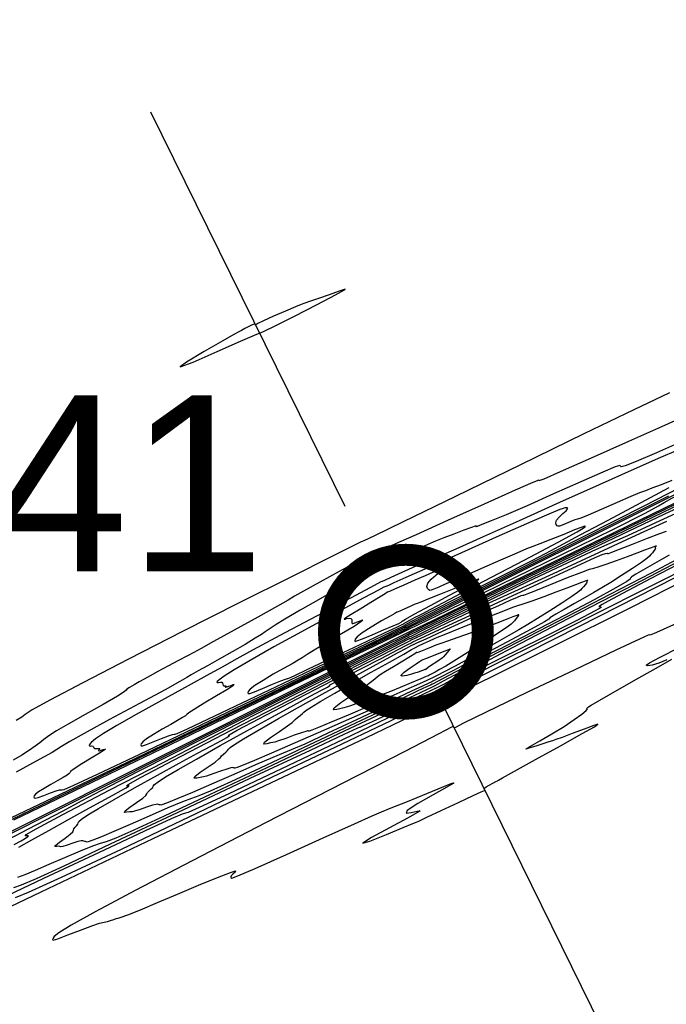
# Model space of a CAD drawing. Extents: x 3249832 to 3255657, y 13789405 to 13793316.
# Tile 85 of 256: x 3255280 to 3255354, y 13789762 to 13789874. Entities that reach past the tile are written whole.
import ezdxf

# ---------------------------------------------------------------- set-up
doc = ezdxf.new("R2010")
doc.units = 0
doc.header["$LTSCALE"] = 100
doc.header["$MEASUREMENT"] = 0
doc.linetypes.add('DASHED', pattern=[0.75, 0.5, -0.25])
for name, color, linetype in [('GRATIO_CON', 10, 'CONTINUOUS'), ('GRATIO_ICON', 7, 'CONTINUOUS'), ('PLAN', 7, 'CONTINUOUS'), ('TARGETS_EAST', 7, 'CONTINUOUS')]:
    doc.layers.add(name, color=color, linetype=linetype)
doc.styles.add('Gratio_032316_contours$0$symbol', font='symbol.shx')
doc.styles.get("Standard").update_dxf_attribs({"font": 'arial.ttf'})
doc.linetypes.add('Gratio_032316_contours$0$DEPRESSION', pattern='A,0.3,["%",Gratio_032316_contours$0$symbol,S=0.05,R=180,X=0,Y=0],0.0001', length=0.3001)

# ---------------------------------------------------------------- blocks, each defined once
blk = doc.blocks.new('Gratio_032316_contours')
at = {"layer": 'GRATIO_CON', "color": 1, "linetype": 'Continuous', "flags": 128}
for points in [[(3255279.55, 13789782.75), (3255297.35, 13789791.35), (3255312.31, 13789798.57), (3255320.65, 13789802.59), (3255323.72, 13789804.07), (3255324.16, 13789804.29), (3255324.33, 13789804.38), (3255325.55, 13789804.97), (3255328.86, 13789806.59), (3255334.8, 13789809.48), (3255341.81, 13789812.9), (3255347.83, 13789815.86), (3255351.34, 13789817.63), (3255352.87, 13789818.46), (3255353.5, 13789818.85), (3255354.39, 13789819.34), (3255357.06, 13789820.71), (3255363.11, 13789823.75), (3255373.31, 13789828.86), (3255385.08, 13789834.77), (3255395, 13789839.8)], [(3255354.13, 13789831.32), (3255350.07, 13789829.39), (3255344.37, 13789826.65), (3255337.16, 13789823.15), (3255329.77, 13789819.55), (3255323.83, 13789816.67), (3255320.55, 13789815.08), (3255319.34, 13789814.51), (3255319.16, 13789814.43), (3255319.03, 13789814.37), (3255318.12, 13789813.92), (3255315.65, 13789812.68), (3255311.12, 13789810.42), (3255305.17, 13789807.44), (3255298.71, 13789804.18), (3255292.58, 13789801.05), (3255287.37, 13789798.36), (3255283.62, 13789796.38), (3255281.63, 13789795.28), (3255280.83, 13789794.76), (3255280.43, 13789794.46), (3255279.81, 13789794.07)], [(3255278.18, 13789782.26), (3255290.58, 13789788.25), (3255304.12, 13789794.78), (3255315.28, 13789800.16), (3255321.48, 13789803.15), (3255323.77, 13789804.25), (3255324.1, 13789804.41), (3255324.1, 13789804.42), (3255324.1, 13789804.42), (3255324.09, 13789804.43), (3255324.48, 13789804.64), (3255327.22, 13789806.01), (3255334.66, 13789809.74), (3255347.97, 13789816.4), (3255363.64, 13789824.25)], [(3255355.5, 13789828.49), (3255353.21, 13789827.47), (3255349.47, 13789825.79), (3255345.21, 13789823.89), (3255341.69, 13789822.33), (3255339.83, 13789821.52), (3255339.27, 13789821.31), (3255339.3, 13789821.37), (3255339.27, 13789821.4), (3255338.56, 13789821.12), (3255336.57, 13789820.25), (3255333.03, 13789818.67), (3255328.87, 13789816.79), (3255325.32, 13789815.19), (3255323.31, 13789814.29), (3255322.45, 13789813.91), (3255322.03, 13789813.74), (3255321.49, 13789813.54), (3255320.86, 13789813.3), (3255320.33, 13789813.09), (3255320.04, 13789812.96), (3255319.94, 13789812.9), (3255319.93, 13789812.88), (3255319.94, 13789812.86), (3255319.95, 13789812.84), (3255319.95, 13789812.84), (3255319.95, 13789812.83), (3255319.95, 13789812.83), (3255319.94, 13789812.84), (3255319.88, 13789812.82), (3255319.49, 13789812.62), (3255318.42, 13789812.05), (3255316.53, 13789811.01), (3255314.33, 13789809.79), (3255312.5, 13789808.77), (3255311.48, 13789808.19), (3255310.75, 13789807.76), (3255309.53, 13789807.07), (3255307.3, 13789805.83), (3255304.61, 13789804.35), (3255302.26, 13789803.06), (3255302.26, 13789803.06), (3255300.83, 13789802.27), (3255300.02, 13789801.81), (3255299.3, 13789801.42), (3255298.27, 13789800.87), (3255297.06, 13789800.23), (3255295.92, 13789799.62), (3255295.05, 13789799.15), (3255294.38, 13789798.78), (3255293.8, 13789798.45), (3255293.22, 13789798.12), (3255292.71, 13789797.82), (3255292.4, 13789797.62), (3255292.31, 13789797.5), (3255292.09, 13789797.31), (3255291.31, 13789796.82), (3255289.69, 13789795.89), (3255287.65, 13789794.74), (3255285.73, 13789793.65), (3255284.38, 13789792.87), (3255283.53, 13789792.33), (3255282.96, 13789791.92), (3255282.49, 13789791.54), (3255281.98, 13789791.14), (3255281.33, 13789790.68), (3255280.46, 13789790.13), (3255279.47, 13789789.54)], [(3255279.21, 13789782.98), (3255284.84, 13789785.67), (3255292.39, 13789789.3), (3255301.61, 13789793.74), (3255310.88, 13789798.21), (3255318.25, 13789801.76), (3255322.32, 13789803.72), (3255323.82, 13789804.44), (3255324.04, 13789804.54), (3255324.04, 13789804.54), (3255324.03, 13789804.55), (3255324.03, 13789804.56), (3255324.32, 13789804.73), (3255326.39, 13789805.78), (3255332.04, 13789808.62), (3255342.14, 13789813.68), (3255354.03, 13789819.63)], [(3255355.71, 13789825.87), (3255352.64, 13789824.5), (3255350.33, 13789823.5), (3255349.09, 13789823.02), (3255348.63, 13789822.91), (3255348.56, 13789822.99), (3255348.47, 13789823.05), (3255347.94, 13789822.9), (3255346.54, 13789822.32), (3255344.04, 13789821.22), (3255340.93, 13789819.83), (3255337.91, 13789818.49), (3255335.53, 13789817.46), (3255333.84, 13789816.76), (3255332.78, 13789816.34), (3255332.25, 13789816.14), (3255332.08, 13789816.1), (3255332.11, 13789816.14), (3255332.15, 13789816.19), (3255332.03, 13789816.18), (3255331.59, 13789816.03), (3255330.71, 13789815.7), (3255329.58, 13789815.27), (3255328.46, 13789814.83), (3255327.51, 13789814.45), (3255326.61, 13789814.07), (3255325.52, 13789813.6), (3255324.15, 13789812.99), (3255322.71, 13789812.36), (3255321.55, 13789811.85), (3255321.55, 13789811.85), (3255320.9, 13789811.58), (3255320.65, 13789811.5), (3255320.61, 13789811.49), (3255320.56, 13789811.44), (3255320.15, 13789811.18), (3255319.02, 13789810.52), (3255316.97, 13789809.36), (3255314.45, 13789807.95), (3255312.09, 13789806.61), (3255310.37, 13789805.6), (3255309.25, 13789804.91), (3255308.57, 13789804.45), (3255308.14, 13789804.15), (3255307.7, 13789803.85), (3255306.99, 13789803.41), (3255305.84, 13789802.72), (3255304.39, 13789801.88), (3255302.9, 13789801.03), (3255301.57, 13789800.29), (3255300.49, 13789799.7), (3255299.72, 13789799.27), (3255299.2, 13789798.95), (3255298.42, 13789798.49), (3255296.75, 13789797.57), (3255293.83, 13789796), (3255290.42, 13789794.17), (3255287.54, 13789792.6), (3255285.89, 13789791.66), (3255284.95, 13789791.09), (3255283.88, 13789790.44), (3255282.06, 13789789.42), (3255279.81, 13789788.18)], [(3255354.86, 13789824.73), (3255353.1, 13789823.96), (3255350.09, 13789822.63), (3255346.11, 13789820.85), (3255341.6, 13789818.84), (3255337.02, 13789816.78), (3255332.91, 13789814.94), (3255329.83, 13789813.55), (3255328.16, 13789812.82), (3255327.54, 13789812.56), (3255327.45, 13789812.55), (3255327.41, 13789812.55), (3255327.14, 13789812.45), (3255326.43, 13789812.14), (3255325.17, 13789811.57), (3255323.68, 13789810.9), (3255322.42, 13789810.32), (3255322.42, 13789810.32), (3255321.71, 13789810), (3255321.45, 13789809.89), (3255321.41, 13789809.87), (3255321.3, 13789809.82), (3255320.53, 13789809.42), (3255318.46, 13789808.32), (3255314.75, 13789806.35), (3255310.38, 13789804.03), (3255306.68, 13789802.05), (3255304.55, 13789800.89), (3255303.3, 13789800.18), (3255301.84, 13789799.36), (3255299.38, 13789798.01), (3255296.34, 13789796.34), (3255293.44, 13789794.73), (3255291.24, 13789793.49), (3255289.75, 13789792.6), (3255288.82, 13789791.98), (3255288.32, 13789791.56), (3255288.12, 13789791.31), (3255288.13, 13789791.19), (3255288.24, 13789791.16), (3255288.39, 13789791.17), (3255288.52, 13789791.15), (3255288.59, 13789791.07), (3255288.63, 13789790.97), (3255288.73, 13789790.89), (3255288.91, 13789790.87), (3255289.11, 13789790.88), (3255289.27, 13789790.89), (3255289.31, 13789790.85), (3255289.26, 13789790.78), (3255289.2, 13789790.71), (3255289.17, 13789790.65), (3255289.19, 13789790.62), (3255289.29, 13789790.63), (3255289.47, 13789790.69), (3255289.69, 13789790.76), (3255289.87, 13789790.81), (3255289.96, 13789790.82), (3255289.81, 13789790.69), (3255289.29, 13789790.36), (3255288.35, 13789789.79), (3255287.26, 13789789.13), (3255286.39, 13789788.58), (3255285.99, 13789788.27), (3255285.89, 13789788.13), (3255285.84, 13789788.03), (3255285.61, 13789787.86), (3255285.16, 13789787.6), (3255284.53, 13789787.24), (3255283.76, 13789786.8), (3255282.97, 13789786.34), (3255282.35, 13789785.95), (3255282, 13789785.67), (3255281.86, 13789785.49), (3255281.83, 13789785.36), (3255281.85, 13789785.26), (3255281.97, 13789785.22), (3255282.32, 13789785.31), (3255282.95, 13789785.54), (3255283.69, 13789785.83), (3255284.34, 13789786.07), (3255284.72, 13789786.17), (3255284.91, 13789786.19), (3255285.02, 13789786.17), (3255285.28, 13789786.23), (3255286.37, 13789786.7), (3255289.06, 13789787.96), (3255293.86, 13789790.24), (3255300.04, 13789793.19), (3255306.61, 13789796.33), (3255312.64, 13789799.23), (3255317.65, 13789801.64), (3255321.23, 13789803.37), (3255323.15, 13789804.29), (3255323.86, 13789804.63), (3255323.97, 13789804.68), (3255323.97, 13789804.68), (3255323.97, 13789804.69), (3255323.96, 13789804.7), (3255324.16, 13789804.82), (3255325.57, 13789805.55), (3255329.41, 13789807.49), (3255336.31, 13789810.95), (3255344.42, 13789815.02), (3255351.31, 13789818.5), (3255355.23, 13789820.52)], [(3255353.8, 13789800.97), (3255352.9, 13789800.6), (3255352.13, 13789800.36), (3255351.62, 13789800.28), (3255351.48, 13789800.35), (3255351.85, 13789800.62), (3255352.99, 13789801.23), (3255355.22, 13789802.38)], [(3255354.91, 13789805.09), (3255352.65, 13789804.06), (3255351.9, 13789803.76), (3255351.85, 13789803.8), (3255351.7, 13789803.77), (3255350.69, 13789803.31), (3255348.03, 13789802.05), (3255348.03, 13789802.05), (3255343.36, 13789799.83), (3255337.9, 13789797.23), (3255333.27, 13789795.01), (3255330.7, 13789793.75), (3255329.76, 13789793.28), (3255329.61, 13789793.22), (3255329.59, 13789793.27), (3255329.56, 13789793.33), (3255329.54, 13789793.38), (3255329.32, 13789793.29), (3255327.89, 13789792.55), (3255324.01, 13789790.55), (3255316.97, 13789786.94), (3255308.25, 13789782.46), (3255299.83, 13789778.12), (3255293.34, 13789774.72), (3255288.85, 13789772.33), (3255286.06, 13789770.77), (3255284.64, 13789769.9), (3255284.12, 13789769.49), (3255284.01, 13789769.3), (3255283.93, 13789769.15), (3255284.02, 13789769.1), (3255284.56, 13789769.25), (3255285.68, 13789769.68), (3255287.11, 13789770.23), (3255288.41, 13789770.73), (3255289.28, 13789771.01), (3255289.8, 13789771.14), (3255290.18, 13789771.22), (3255290.55, 13789771.33), (3255290.9, 13789771.45), (3255291.18, 13789771.54), (3255291.39, 13789771.58), (3255291.74, 13789771.68), (3255292.52, 13789771.97), (3255293.94, 13789772.55), (3255295.88, 13789773.37), (3255298.16, 13789774.33), (3255300.55, 13789775.33), (3255302.69, 13789776.21), (3255304.18, 13789776.79), (3255304.76, 13789776.95), (3255304.71, 13789776.81), (3255304.43, 13789776.58), (3255304.27, 13789776.41), (3255304.23, 13789776.29), (3255304.23, 13789776.19), (3255304.32, 13789776.14), (3255305.03, 13789776.38), (3255307, 13789777.22), (3255310.55, 13789778.81), (3255314.74, 13789780.71), (3255318.28, 13789782.32), (3255320.28, 13789783.22), (3255321.35, 13789783.67), (3255322.46, 13789784.12), (3255324.32, 13789784.86), (3255326.53, 13789785.76), (3255328.43, 13789786.54), (3255329.48, 13789786.96), (3255329.59, 13789786.95), (3255328.79, 13789786.49), (3255327.22, 13789785.62), (3255325.48, 13789784.61), (3255324.29, 13789783.84), (3255324.16, 13789783.54), (3255324.72, 13789783.59), (3255325.43, 13789783.75), (3255325.77, 13789783.8), (3255325.47, 13789783.59), (3255324.31, 13789782.95), (3255322.26, 13789781.86), (3255320.21, 13789780.74), (3255319.23, 13789780.11), (3255320.04, 13789780.35), (3255321.94, 13789781.11), (3255323.82, 13789781.9), (3255324.92, 13789782.35), (3255325.59, 13789782.63), (3255326.52, 13789783.06), (3255328.15, 13789783.82), (3255330.1, 13789784.74), (3255331.77, 13789785.53), (3255332.71, 13789785.95), (3255333.06, 13789786.1), (3255333.11, 13789786.13), (3255333.1, 13789786.15), (3255333.08, 13789786.19), (3255333.06, 13789786.24), (3255333.04, 13789786.29), (3255333.09, 13789786.38), (3255333.27, 13789786.51), (3255333.62, 13789786.71), (3255334.02, 13789786.93), (3255334.37, 13789787.11), (3255334.55, 13789787.21), (3255334.6, 13789787.24), (3255334.59, 13789787.24), (3255334.65, 13789787.28), (3255335.14, 13789787.55), (3255336.48, 13789788.3), (3255338.87, 13789789.63), (3255341.72, 13789791.2), (3255344.17, 13789792.57), (3255345.59, 13789793.36), (3255345.97, 13789793.63), (3255345.5, 13789793.49), (3255344.4, 13789793.09), (3255343.05, 13789792.58), (3255341.89, 13789792.14), (3255341.2, 13789791.89), (3255340.8, 13789791.76), (3255340.39, 13789791.63), (3255339.72, 13789791.42), (3255338.93, 13789791.16), (3255338.23, 13789790.94), (3255337.82, 13789790.8), (3255337.81, 13789790.85), (3255338.31, 13789791.15), (3255339.36, 13789791.75), (3255340.73, 13789792.55), (3255342.12, 13789793.39), (3255343.28, 13789794.16), (3255344.13, 13789794.78), (3255344.63, 13789795.19), (3255344.78, 13789795.38), (3255344.73, 13789795.42), (3255344.66, 13789795.43), (3255344.71, 13789795.48), (3255344.83, 13789795.56), (3255344.91, 13789795.6), (3255344.91, 13789795.62), (3255345.19, 13789795.8), (3255346.2, 13789796.38), (3255348.17, 13789797.51), (3255350.63, 13789798.9), (3255352.88, 13789800.18), (3255354.37, 13789801.04)]]:
    blk.add_lwpolyline(points, dxfattribs=at)
for points in [[(3255305.42, 13789838.43), (3255305.13, 13789838.27), (3255304.58, 13789837.95), (3255303.32, 13789837.24), (3255301.19, 13789836.03), (3255299.16, 13789834.82), (3255298.47, 13789834.27), (3255299.94, 13789834.82), (3255302.67, 13789836.01), (3255305.32, 13789837.19), (3255306.92, 13789837.87), (3255307.95, 13789838.3), (3255309.28, 13789838.93), (3255311.48, 13789840.04), (3255314.03, 13789841.36), (3255316.13, 13789842.47), (3255317.16, 13789843.04), (3255317.21, 13789843.12), (3255316.54, 13789842.89), (3255315.42, 13789842.49), (3255314.19, 13789842.06), (3255313.18, 13789841.71), (3255312.62, 13789841.53), (3255312.22, 13789841.38), (3255311.58, 13789841.12), (3255310.44, 13789840.63), (3255309.09, 13789840.03), (3255307.93, 13789839.51), (3255307.29, 13789839.21), (3255307.07, 13789839.08), (3255307.04, 13789839.05), (3255307.04, 13789839.04), (3255307.03, 13789839.06), (3255307.02, 13789839.09), (3255306.98, 13789839.13), (3255306.88, 13789839.14), (3255306.65, 13789839.06), (3255306.26, 13789838.88), (3255305.81, 13789838.65), (3255305.42, 13789838.43)], [(3255322.84, 13789809), (3255322.26, 13789808.75), (3255322.05, 13789808.66), (3255322.01, 13789808.65), (3255322.01, 13789808.66), (3255322.01, 13789808.66), (3255322.01, 13789808.65), (3255321.98, 13789808.63), (3255321.77, 13789808.48), (3255321.2, 13789808.12), (3255320.16, 13789807.49), (3255318.94, 13789806.74), (3255317.89, 13789806.1), (3255317.31, 13789805.73), (3255317.13, 13789805.59), (3255317.22, 13789805.59), (3255317.43, 13789805.65), (3255317.68, 13789805.7), (3255317.88, 13789805.68), (3255317.97, 13789805.56), (3255317.98, 13789805.39), (3255317.98, 13789805.23), (3255317.98, 13789805.15), (3255318.01, 13789805.12), (3255318.03, 13789805.11), (3255318.03, 13789805.11), (3255318.03, 13789805.1), (3255318.02, 13789805.09), (3255318.02, 13789805.08), (3255318.08, 13789805.1), (3255318.23, 13789805.15), (3255318.51, 13789805.25), (3255318.84, 13789805.37), (3255319.12, 13789805.46), (3255319.25, 13789805.46), (3255319.02, 13789805.27), (3255318.24, 13789804.77), (3255316.8, 13789803.91), (3255315.12, 13789802.9), (3255313.7, 13789802.05), (3255312.92, 13789801.57), (3255312.57, 13789801.35), (3255312.32, 13789801.18), (3255311.88, 13789800.92), (3255311.18, 13789800.52), (3255310.22, 13789799.98), (3255309.05, 13789799.32), (3255307.88, 13789798.63), (3255306.94, 13789798.04), (3255306.41, 13789797.62), (3255306.2, 13789797.36), (3255306.16, 13789797.21), (3255306.18, 13789797.12), (3255306.37, 13789797.15), (3255306.9, 13789797.34), (3255307.84, 13789797.72), (3255308.95, 13789798.18), (3255309.9, 13789798.57), (3255310.44, 13789798.78), (3255310.65, 13789798.85), (3255310.71, 13789798.85), (3255310.83, 13789798.89), (3255311.43, 13789799.16), (3255312.98, 13789799.89), (3255315.72, 13789801.19), (3255318.92, 13789802.72), (3255321.64, 13789804), (3255323.16, 13789804.72), (3255323.72, 13789804.97), (3255323.81, 13789805.01), (3255323.81, 13789805.03), (3255323.9, 13789805.1), (3255324.16, 13789805.26), (3255324.64, 13789805.51), (3255325.2, 13789805.8), (3255325.68, 13789806.04), (3255326.06, 13789806.24), (3255326.96, 13789806.71), (3255329.14, 13789807.86), (3255333.01, 13789809.9), (3255337.57, 13789812.31), (3255341.44, 13789814.36), (3255343.61, 13789815.53), (3255344.4, 13789816), (3255344.52, 13789816.1), (3255344.52, 13789816.14), (3255344.52, 13789816.16), (3255344.49, 13789816.16), (3255344.39, 13789816.14), (3255344.07, 13789816.02), (3255343.33, 13789815.73), (3255342.08, 13789815.23), (3255340.62, 13789814.66), (3255339.37, 13789814.17), (3255338.58, 13789813.86), (3255337.87, 13789813.57), (3255336.76, 13789813.1), (3255334.9, 13789812.28), (3255332.75, 13789811.34), (3255330.94, 13789810.54), (3255329.91, 13789810.1), (3255329.43, 13789809.9), (3255329.07, 13789809.76), (3255328.52, 13789809.52), (3255327.87, 13789809.24), (3255327.31, 13789809), (3255326.99, 13789808.87), (3255326.84, 13789808.84), (3255326.74, 13789808.92), (3255326.6, 13789809.07), (3255326.53, 13789809.32), (3255326.64, 13789809.67), (3255327.02, 13789810.12), (3255327.53, 13789810.58), (3255327.99, 13789810.96), (3255328.23, 13789811.17), (3255328.31, 13789811.26), (3255328.3, 13789811.28), (3255328.26, 13789811.28), (3255328.17, 13789811.26), (3255328, 13789811.2), (3255327.69, 13789811.09), (3255327.17, 13789810.88), (3255326.33, 13789810.53), (3255325.15, 13789810.02), (3255323.88, 13789809.46), (3255322.84, 13789809)], [(3255325.09, 13789806.17), (3255326.93, 13789807.16), (3255329.1, 13789808.32), (3255330.95, 13789809.3), (3255331.99, 13789809.86), (3255332.37, 13789810.08), (3255332.42, 13789810.12), (3255332.42, 13789810.14), (3255332.42, 13789810.15), (3255332.41, 13789810.15), (3255332.34, 13789810.13), (3255332.02, 13789810), (3255331.19, 13789809.68), (3255329.76, 13789809.11), (3255328.07, 13789808.44), (3255326.64, 13789807.87), (3255325.82, 13789807.54), (3255325.42, 13789807.38), (3255325.09, 13789807.24), (3255324.6, 13789807.02), (3255324.02, 13789806.76), (3255323.52, 13789806.55), (3255323.25, 13789806.43), (3255323.15, 13789806.39), (3255323.13, 13789806.39), (3255323.1, 13789806.37), (3255322.89, 13789806.25), (3255322.34, 13789805.94), (3255321.34, 13789805.38), (3255320.17, 13789804.69), (3255319.17, 13789804.05), (3255318.59, 13789803.59), (3255318.37, 13789803.3), (3255318.32, 13789803.13), (3255318.35, 13789803.05), (3255318.57, 13789803.11), (3255319.18, 13789803.36), (3255320.29, 13789803.82), (3255321.59, 13789804.37), (3255322.7, 13789804.84), (3255323.34, 13789805.11), (3255323.6, 13789805.23), (3255323.65, 13789805.28), (3255323.7, 13789805.35), (3255324.07, 13789805.59), (3255325.09, 13789806.17)]]:
    blk.add_lwpolyline(points, close=True, dxfattribs=at)
at = {"layer": 'GRATIO_CON', "color": 5, "linetype": 'Continuous', "flags": 128}
for points in [[(3255278.53, 13789781.1), (3255296.6, 13789790.17), (3255312.03, 13789797.89), (3255320.66, 13789802.21), (3255323.83, 13789803.8), (3255324.29, 13789804.03), (3255324.29, 13789804.03), (3255324.29, 13789804.03), (3255324.29, 13789804.03), (3255324.66, 13789804.21), (3255327.2, 13789805.44), (3255334.11, 13789808.8), (3255346.56, 13789814.85), (3255361.78, 13789822.24), (3255375.96, 13789829.13), (3255386.15, 13789834.06), (3255392.61, 13789837.15), (3255396.43, 13789838.91)], [(3255356.39, 13789810.27), (3255349.54, 13789806.81), (3255341.15, 13789802.63), (3255333.92, 13789799.04), (3255329.85, 13789797.05), (3255328.35, 13789796.33), (3255328.13, 13789796.24), (3255327.82, 13789796.07), (3255325.62, 13789794.98), (3255319.62, 13789792.1), (3255308.75, 13789786.94), (3255295.36, 13789780.59), (3255282.61, 13789774.55), (3255273.05, 13789770.01)], [(3255278.52, 13789780.87), (3255289.96, 13789786.64), (3255303.55, 13789793.45), (3255315.15, 13789799.26), (3255321.63, 13789802.5), (3255324.02, 13789803.7), (3255324.36, 13789803.87), (3255324.36, 13789803.88), (3255324.36, 13789803.88), (3255324.36, 13789803.89), (3255324.36, 13789803.89), (3255324.36, 13789803.89), (3255324.36, 13789803.89), (3255324.56, 13789803.99), (3255325.96, 13789804.67), (3255329.75, 13789806.52), (3255336.72, 13789809.9), (3255345.96, 13789814.39), (3255356.14, 13789819.32)], [(3255354.81, 13789810.32), (3255343.85, 13789804.77), (3255334.93, 13789800.25), (3255329.98, 13789797.74), (3255328.17, 13789796.82), (3255327.91, 13789796.67), (3255327.81, 13789796.61), (3255327.11, 13789796.26), (3255325.19, 13789795.34), (3255321.55, 13789793.62), (3255316.12, 13789791.04), (3255308.94, 13789787.62), (3255300.32, 13789783.5), (3255291.74, 13789779.41), (3255284.93, 13789776.2), (3255281.17, 13789774.49), (3255279.7, 13789773.91)], [(3255276.55, 13789779.32), (3255281.2, 13789781.73), (3255285.06, 13789783.75), (3255287.3, 13789784.96), (3255289.47, 13789786.12), (3255293.73, 13789788.31), (3255301.39, 13789792.17), (3255310.49, 13789796.74), (3255318.26, 13789800.63), (3255322.61, 13789802.8), (3255324.21, 13789803.6), (3255324.44, 13789803.72), (3255324.44, 13789803.73), (3255324.43, 13789803.74), (3255324.43, 13789803.75), (3255324.43, 13789803.76), (3255324.43, 13789803.76), (3255324.43, 13789803.76), (3255324.46, 13789803.78), (3255324.71, 13789803.9), (3255325.4, 13789804.23), (3255326.88, 13789804.95), (3255330.15, 13789806.53), (3255336.31, 13789809.52), (3255345.85, 13789814.13), (3255356.56, 13789819.28)], [(3255357.34, 13789812.02), (3255351.77, 13789809.22), (3255345.58, 13789806.12), (3255339.59, 13789803.1), (3255334.42, 13789800.49), (3255330.62, 13789798.58), (3255328.56, 13789797.55), (3255327.8, 13789797.18), (3255327.69, 13789797.13), (3255327.52, 13789797.03), (3255326.3, 13789796.41), (3255322.97, 13789794.79), (3255317, 13789791.91), (3255309.97, 13789788.55), (3255303.99, 13789785.71), (3255300.63, 13789784.16), (3255299.35, 13789783.61), (3255299.05, 13789783.54), (3255298.7, 13789783.43), (3255297.42, 13789782.87), (3255294.39, 13789781.47), (3255289.17, 13789779.03), (3255282.93, 13789776.1), (3255277.23, 13789773.42)], [(3255279.59, 13789779.95), (3255280.38, 13789780.39), (3255280.88, 13789780.68), (3255281.13, 13789780.86), (3255281.19, 13789780.94), (3255281.09, 13789780.95), (3255280.94, 13789780.93), (3255280.81, 13789780.94), (3255280.95, 13789781.09), (3255282.09, 13789781.76), (3255285.11, 13789783.38), (3255290.45, 13789786.16), (3255296.68, 13789789.38), (3255301.92, 13789792.09), (3255304.9, 13789793.65), (3255306.68, 13789794.59), (3255308.93, 13789795.75), (3255312.82, 13789797.71), (3255317.44, 13789800.03), (3255321.38, 13789802), (3255323.59, 13789803.1), (3255324.4, 13789803.5), (3255324.52, 13789803.56), (3255324.73, 13789803.67), (3255326.23, 13789804.4), (3255330.31, 13789806.37), (3255337.6, 13789809.9), (3255346.21, 13789814.05), (3255353.59, 13789817.57), (3255357.91, 13789819.58)], [(3255357.12, 13789812.86), (3255352, 13789810.2), (3255348.78, 13789808.51), (3255347.14, 13789807.63), (3255346.45, 13789807.25), (3255346.16, 13789807.07), (3255346.09, 13789807.01), (3255346.12, 13789807.01), (3255346.18, 13789807.02), (3255346.23, 13789807.03), (3255346.25, 13789807.03), (3255346.25, 13789807), (3255346.25, 13789806.98), (3255346.31, 13789806.97), (3255346.33, 13789806.93), (3255345.67, 13789806.55), (3255343.56, 13789805.45), (3255339.58, 13789803.44), (3255334.83, 13789801.07), (3255330.77, 13789799.04), (3255328.5, 13789797.91), (3255327.66, 13789797.49), (3255327.54, 13789797.42), (3255327.49, 13789797.38), (3255327.12, 13789797.19), (3255326.11, 13789796.69), (3255324.28, 13789795.81), (3255322.14, 13789794.78), (3255320.31, 13789793.91), (3255319.28, 13789793.44), (3255318.89, 13789793.27), (3255318.8, 13789793.25), (3255318.54, 13789793.14), (3255317.07, 13789792.47), (3255313.23, 13789790.67), (3255306.38, 13789787.45), (3255298.1, 13789783.56), (3255290.5, 13789779.99), (3255285.23, 13789777.51), (3255282.09, 13789776.06), (3255280.39, 13789775.33), (3255279.5, 13789775.04)], [(3255355.45, 13789812.64), (3255352.03, 13789810.83), (3255347.32, 13789808.38), (3255341.51, 13789805.36), (3255335.63, 13789802.32), (3255330.94, 13789799.89), (3255328.36, 13789798.53), (3255327.42, 13789798.02), (3255327.29, 13789797.94), (3255327.19, 13789797.89), (3255326.47, 13789797.55), (3255324.53, 13789796.64), (3255320.99, 13789794.98), (3255316.45, 13789792.84), (3255311.73, 13789790.62), (3255307.56, 13789788.66), (3255304.22, 13789787.1), (3255301.88, 13789786.04), (3255300.57, 13789785.49), (3255299.75, 13789785.2), (3255298.74, 13789784.83), (3255297.06, 13789784.12), (3255294.92, 13789783.19), (3255292.76, 13789782.24), (3255290.92, 13789781.45), (3255289.49, 13789780.85), (3255288.52, 13789780.46), (3255288.01, 13789780.28), (3255287.81, 13789780.24), (3255287.75, 13789780.27), (3255287.69, 13789780.29), (3255287.6, 13789780.31), (3255287.51, 13789780.34), (3255287.39, 13789780.37), (3255287.19, 13789780.37), (3255286.82, 13789780.29), (3255286.24, 13789780.11), (3255285.6, 13789779.9), (3255285.1, 13789779.75), (3255284.86, 13789779.71), (3255284.78, 13789779.74), (3255284.67, 13789779.76), (3255284.43, 13789779.72), (3255284.21, 13789779.72), (3255284.26, 13789779.86), (3255284.26, 13789779.86), (3255284.72, 13789780.22), (3255285.38, 13789780.69), (3255285.96, 13789781.13), (3255286.25, 13789781.42), (3255286.32, 13789781.6), (3255286.37, 13789781.75), (3255286.5, 13789781.92), (3255286.68, 13789782.1), (3255286.81, 13789782.27), (3255286.84, 13789782.41), (3255286.92, 13789782.58), (3255287.24, 13789782.86), (3255287.96, 13789783.34), (3255289.17, 13789784.07), (3255290.94, 13789785.08), (3255293.27, 13789786.39), (3255295.86, 13789787.83), (3255298.35, 13789789.2), (3255300.43, 13789790.33), (3255302.03, 13789791.2), (3255303.14, 13789791.8), (3255303.77, 13789792.14), (3255304.04, 13789792.31), (3255304.08, 13789792.35), (3255304.04, 13789792.36), (3255303.97, 13789792.35), (3255303.91, 13789792.35), (3255304.02, 13789792.45), (3255304.94, 13789792.97), (3255307.4, 13789794.26), (3255311.77, 13789796.52), (3255316.9, 13789799.17), (3255321.25, 13789801.41), (3255323.68, 13789802.66), (3255324.57, 13789803.13), (3255324.7, 13789803.2), (3255324.7, 13789803.2), (3255324.7, 13789803.2), (3255324.7, 13789803.2), (3255324.75, 13789803.22), (3255325.11, 13789803.39), (3255326.07, 13789803.86), (3255327.8, 13789804.69), (3255329.84, 13789805.67), (3255331.58, 13789806.51), (3255332.71, 13789807.03), (3255334.01, 13789807.62), (3255336.52, 13789808.77), (3255340.91, 13789810.79), (3255346.15, 13789813.21), (3255350.82, 13789815.37), (3255353.83, 13789816.75)], [(3255354.07, 13789812.86), (3255353.19, 13789812.36), (3255352.14, 13789811.77), (3255351.09, 13789811.16), (3255350.27, 13789810.69), (3255349.86, 13789810.44), (3255349.74, 13789810.35), (3255349.74, 13789810.33), (3255349.71, 13789810.29), (3255349.66, 13789810.24), (3255349.66, 13789810.19), (3255349.66, 13789810.13), (3255349.28, 13789809.86), (3255348.01, 13789809.14), (3255345.53, 13789807.8), (3255342.17, 13789806.02), (3255338.39, 13789804.05), (3255334.68, 13789802.11), (3255331.42, 13789800.42), (3255329.01, 13789799.17), (3255327.71, 13789798.49), (3255327.23, 13789798.24), (3255327.16, 13789798.2), (3255327.14, 13789798.18), (3255326.95, 13789798.1), (3255326.46, 13789797.88), (3255325.5, 13789797.43), (3255323.93, 13789796.69), (3255321.59, 13789795.59), (3255318.5, 13789794.13), (3255315.25, 13789792.61), (3255312.62, 13789791.39), (3255311.1, 13789790.72), (3255310.16, 13789790.34), (3255309, 13789789.86), (3255307.03, 13789789.02), (3255304.55, 13789787.93), (3255302.02, 13789786.82), (3255299.87, 13789785.89), (3255298.21, 13789785.19), (3255297.08, 13789784.73), (3255296.48, 13789784.5), (3255296.25, 13789784.44), (3255296.19, 13789784.46), (3255296.15, 13789784.48), (3255296.08, 13789784.49), (3255296.01, 13789784.51), (3255295.91, 13789784.54), (3255295.71, 13789784.52), (3255295.3, 13789784.42), (3255294.63, 13789784.2), (3255293.89, 13789783.95), (3255293.28, 13789783.75), (3255292.98, 13789783.67), (3255292.85, 13789783.68), (3255292.69, 13789783.67), (3255292.39, 13789783.62), (3255292.13, 13789783.61), (3255292.19, 13789783.78), (3255292.19, 13789783.78), (3255292.72, 13789784.2), (3255293.5, 13789784.74), (3255294.2, 13789785.24), (3255294.56, 13789785.55), (3255294.68, 13789785.74), (3255294.76, 13789785.89), (3255294.94, 13789786.08), (3255295.16, 13789786.28), (3255295.33, 13789786.46), (3255295.4, 13789786.61), (3255295.54, 13789786.78), (3255295.94, 13789787.1), (3255296.8, 13789787.65), (3255298.23, 13789788.5), (3255300.3, 13789789.68), (3255303.02, 13789791.21), (3255306.05, 13789792.89), (3255308.96, 13789794.49), (3255311.39, 13789795.81), (3255313.25, 13789796.82), (3255314.53, 13789797.5), (3255315.22, 13789797.87), (3255315.49, 13789798.03), (3255315.53, 13789798.06), (3255315.51, 13789798.06), (3255315.48, 13789798.06), (3255315.45, 13789798.06), (3255315.5, 13789798.11), (3255315.92, 13789798.34), (3255317.03, 13789798.92), (3255319, 13789799.94), (3255321.31, 13789801.13), (3255323.27, 13789802.14), (3255324.36, 13789802.7), (3255324.76, 13789802.91), (3255324.82, 13789802.95), (3255324.82, 13789802.95), (3255324.82, 13789802.95), (3255324.82, 13789802.95), (3255324.93, 13789803.01), (3255325.75, 13789803.39), (3255327.97, 13789804.43), (3255331.97, 13789806.28), (3255336.79, 13789808.51), (3255341.15, 13789810.52), (3255344.05, 13789811.86), (3255345.67, 13789812.59), (3255346.47, 13789812.93), (3255346.85, 13789813.07), (3255347.01, 13789813.09), (3255347.07, 13789813.06), (3255347.18, 13789813.07), (3255347.56, 13789813.19), (3255348.44, 13789813.53), (3255349.92, 13789814.12), (3255351.62, 13789814.79), (3255353.02, 13789815.33), (3255353.77, 13789815.58)]]:
    blk.add_lwpolyline(points, dxfattribs=at)
for points in [[(3255300.12, 13789787.69), (3255300.73, 13789788.17), (3255301.63, 13789788.79), (3255302.43, 13789789.34), (3255302.87, 13789789.69), (3255303.04, 13789789.87), (3255303.16, 13789790.03), (3255303.37, 13789790.23), (3255303.64, 13789790.46), (3255303.85, 13789790.66), (3255303.96, 13789790.8), (3255304.15, 13789790.99), (3255304.64, 13789791.34), (3255305.65, 13789791.96), (3255307.28, 13789792.92), (3255309.66, 13789794.28), (3255312.76, 13789796.02), (3255316.13, 13789797.9), (3255319.22, 13789799.6), (3255321.57, 13789800.89), (3255323.19, 13789801.76), (3255324.2, 13789802.3), (3255324.73, 13789802.58), (3255324.92, 13789802.68), (3255324.95, 13789802.69), (3255325.01, 13789802.71), (3255325.39, 13789802.88), (3255326.42, 13789803.35), (3255328.28, 13789804.21), (3255330.61, 13789805.28), (3255332.88, 13789806.33), (3255334.69, 13789807.15), (3255335.98, 13789807.74), (3255336.81, 13789808.1), (3255337.25, 13789808.28), (3255337.42, 13789808.33), (3255337.46, 13789808.32), (3255337.55, 13789808.33), (3255337.94, 13789808.47), (3255338.9, 13789808.85), (3255340.58, 13789809.53), (3255342.52, 13789810.31), (3255344.14, 13789810.94), (3255345.03, 13789811.26), (3255345.5, 13789811.4), (3255346, 13789811.54), (3255346.91, 13789811.84), (3255348.1, 13789812.25), (3255349.35, 13789812.71), (3255350.44, 13789813.12), (3255351.32, 13789813.46), (3255351.96, 13789813.71), (3255352.36, 13789813.85), (3255352.56, 13789813.92), (3255352.62, 13789813.92), (3255352.6, 13789813.89), (3255352.54, 13789813.83), (3255352.5, 13789813.77), (3255352.5, 13789813.71), (3255352.51, 13789813.64), (3255352.47, 13789813.53), (3255352.35, 13789813.35), (3255352.18, 13789813.15), (3255352.01, 13789812.94), (3255351.84, 13789812.75), (3255351.54, 13789812.48), (3255350.93, 13789812.03), (3255349.91, 13789811.35), (3255348.66, 13789810.54), (3255347.44, 13789809.77), (3255346.43, 13789809.15), (3255345.52, 13789808.62), (3255344.52, 13789808.05), (3255343.33, 13789807.37), (3255342.12, 13789806.68), (3255341.17, 13789806.14), (3255340.68, 13789805.85), (3255340.51, 13789805.74), (3255340.5, 13789805.72), (3255340.48, 13789805.7), (3255340.45, 13789805.67), (3255340.45, 13789805.64), (3255340.41, 13789805.58), (3255339.9, 13789805.27), (3255338.4, 13789804.45), (3255335.62, 13789802.96), (3255332.3, 13789801.21), (3255329.46, 13789799.72), (3255327.84, 13789798.86), (3255327.21, 13789798.53), (3255327.08, 13789798.47), (3255327.01, 13789798.44), (3255326.74, 13789798.32), (3255326.03, 13789797.98), (3255324.76, 13789797.39), (3255323.27, 13789796.69), (3255322.01, 13789796.1), (3255321.23, 13789795.75), (3255320.52, 13789795.45), (3255319.25, 13789794.9), (3255317.01, 13789793.91), (3255314.17, 13789792.66), (3255311.29, 13789791.4), (3255308.83, 13789790.33), (3255306.93, 13789789.53), (3255305.64, 13789789), (3255304.95, 13789788.73), (3255304.69, 13789788.65), (3255304.64, 13789788.65), (3255304.6, 13789788.67), (3255304.56, 13789788.68), (3255304.5, 13789788.69), (3255304.42, 13789788.7), (3255304.22, 13789788.67), (3255303.78, 13789788.54), (3255303.03, 13789788.29), (3255302.17, 13789787.99), (3255301.47, 13789787.75), (3255301.1, 13789787.64), (3255300.92, 13789787.62), (3255300.72, 13789787.59), (3255300.36, 13789787.52), (3255300.06, 13789787.5), (3255300.12, 13789787.69)], [(3255308.05, 13789791.6), (3255308.74, 13789792.14), (3255309.75, 13789792.83), (3255310.67, 13789793.45), (3255311.18, 13789793.82), (3255311.4, 13789794.01), (3255311.55, 13789794.17), (3255311.81, 13789794.39), (3255312.11, 13789794.64), (3255312.37, 13789794.85), (3255312.52, 13789795), (3255312.76, 13789795.2), (3255313.34, 13789795.57), (3255314.45, 13789796.25), (3255316.04, 13789797.18), (3255318, 13789798.31), (3255320.19, 13789799.55), (3255322.27, 13789800.71), (3255323.88, 13789801.62), (3255324.77, 13789802.13), (3255325.21, 13789802.37), (3255325.58, 13789802.55), (3255326.15, 13789802.82), (3255326.82, 13789803.13), (3255327.4, 13789803.39), (3255327.72, 13789803.53), (3255327.84, 13789803.57), (3255327.86, 13789803.58), (3255327.92, 13789803.6), (3255328.32, 13789803.75), (3255329.37, 13789804.18), (3255331.23, 13789804.93), (3255333.42, 13789805.82), (3255335.26, 13789806.55), (3255336.3, 13789806.95), (3255336.86, 13789807.14), (3255337.46, 13789807.33), (3255338.5, 13789807.69), (3255339.85, 13789808.17), (3255341.24, 13789808.68), (3255342.47, 13789809.14), (3255343.45, 13789809.52), (3255344.16, 13789809.79), (3255344.57, 13789809.95), (3255344.76, 13789810.01), (3255344.81, 13789810.02), (3255344.79, 13789809.99), (3255344.75, 13789809.95), (3255344.72, 13789809.91), (3255344.72, 13789809.87), (3255344.72, 13789809.8), (3255344.66, 13789809.69), (3255344.51, 13789809.5), (3255344.32, 13789809.28), (3255344.14, 13789809.07), (3255343.98, 13789808.89), (3255343.67, 13789808.63), (3255343.01, 13789808.17), (3255341.88, 13789807.42), (3255340.49, 13789806.53), (3255339.12, 13789805.66), (3255337.99, 13789804.97), (3255336.97, 13789804.38), (3255335.86, 13789803.74), (3255334.52, 13789802.98), (3255333.16, 13789802.2), (3255332.08, 13789801.59), (3255331.49, 13789801.25), (3255331.28, 13789801.13), (3255331.26, 13789801.11), (3255331.25, 13789801.1), (3255331.24, 13789801.09), (3255331.24, 13789801.09), (3255331.23, 13789801.07), (3255331.06, 13789800.97), (3255330.56, 13789800.69), (3255329.65, 13789800.2), (3255328.56, 13789799.63), (3255327.63, 13789799.15), (3255327.1, 13789798.88), (3255326.91, 13789798.79), (3255326.87, 13789798.78), (3255326.83, 13789798.76), (3255326.52, 13789798.62), (3255325.68, 13789798.23), (3255324.13, 13789797.54), (3255322.07, 13789796.63), (3255319.78, 13789795.63), (3255317.56, 13789794.68), (3255315.62, 13789793.86), (3255314.19, 13789793.27), (3255313.42, 13789792.95), (3255313.13, 13789792.85), (3255313.08, 13789792.84), (3255313.06, 13789792.85), (3255313.03, 13789792.86), (3255313, 13789792.87), (3255312.94, 13789792.87), (3255312.74, 13789792.82), (3255312.26, 13789792.67), (3255311.42, 13789792.38), (3255310.46, 13789792.03), (3255309.65, 13789791.75), (3255309.21, 13789791.61), (3255308.99, 13789791.56), (3255308.74, 13789791.51), (3255308.32, 13789791.41), (3255307.98, 13789791.39), (3255308.05, 13789791.6)]]:
    blk.add_lwpolyline(points, close=True, dxfattribs=at)
at = {"layer": 'GRATIO_CON', "color": 5, "linetype": 'Gratio_032316_contours$0$DEPRESSION', "flags": 128}
blk.add_lwpolyline([(3255323.54, 13789799.2), (3255323.92, 13789799.56), (3255324.62, 13789800.05), (3255325.3, 13789800.5), (3255325.68, 13789800.76), (3255325.82, 13789800.86), (3255325.84, 13789800.88), (3255325.84, 13789800.89), (3255325.84, 13789800.89), (3255325.84, 13789800.89), (3255325.86, 13789800.9), (3255326, 13789800.96), (3255326.39, 13789801.11), (3255327.09, 13789801.39), (3255327.91, 13789801.71), (3255328.61, 13789801.99), (3255329, 13789802.14), (3255329.16, 13789802.2), (3255329.18, 13789802.21), (3255329.18, 13789802.21), (3255329.17, 13789802.2), (3255329.17, 13789802.19), (3255329.16, 13789802.18), (3255329.13, 13789802.13), (3255329.03, 13789802.01), (3255328.83, 13789801.79), (3255328.61, 13789801.54), (3255328.41, 13789801.32), (3255328.29, 13789801.19), (3255328.16, 13789801.08), (3255327.93, 13789800.92), (3255327.52, 13789800.66), (3255327.05, 13789800.35), (3255326.66, 13789800.08), (3255326.45, 13789799.91), (3255326.37, 13789799.83), (3255326.37, 13789799.81), (3255326.36, 13789799.82), (3255326.35, 13789799.85), (3255326.34, 13789799.87), (3255326.32, 13789799.88), (3255326.28, 13789799.86), (3255326.15, 13789799.8), (3255325.92, 13789799.72), (3255325.64, 13789799.61), (3255325.41, 13789799.53), (3255325.27, 13789799.48), (3255325.1, 13789799.43), (3255324.78, 13789799.34), (3255324.24, 13789799.2), (3255323.72, 13789799.11), (3255323.54, 13789799.2)], close=True, dxfattribs=at)
at = {"layer": 'GRATIO_ICON', "color": 7, "linetype": 'Continuous', "flags": 128}
for points in [[(3255280.11, 13789779.64), (3255281.59, 13789780.49), (3255283.52, 13789781.57), (3255285.67, 13789782.77), (3255287.74, 13789783.91), (3255289.47, 13789784.85), (3255290.81, 13789785.57), (3255291.76, 13789786.09), (3255292.33, 13789786.41), (3255292.59, 13789786.58), (3255292.64, 13789786.65), (3255292.57, 13789786.65), (3255292.45, 13789786.64), (3255292.36, 13789786.65), (3255292.54, 13789786.8), (3255293.94, 13789787.58), (3255297.69, 13789789.56), (3255304.35, 13789793.01), (3255312.16, 13789797.03), (3255318.79, 13789800.44), (3255322.49, 13789802.34), (3255323.88, 13789803.06), (3255324.13, 13789803.19), (3255324.25, 13789803.24), (3255324.38, 13789803.31), (3255324.5, 13789803.36), (3255324.57, 13789803.39), (3255324.6, 13789803.39), (3255324.6, 13789803.39), (3255324.61, 13789803.38), (3255324.61, 13789803.38), (3255324.61, 13789803.38), (3255324.74, 13789803.44), (3255325.67, 13789803.9), (3255328.19, 13789805.12), (3255332.7, 13789807.3), (3255338.02, 13789809.86), (3255342.59, 13789812.04), (3255345.31, 13789813.31), (3255347.11, 13789814.1), (3255349.37, 13789815.1), (3255353.06, 13789816.79), (3255357.45, 13789818.81)], [(3255357.05, 13789813.12), (3255350.12, 13789809.53), (3255342.64, 13789805.66), (3255336.28, 13789802.35), (3255332.27, 13789800.25), (3255330.23, 13789799.16), (3255329.36, 13789798.68), (3255328.97, 13789798.46), (3255328.83, 13789798.38), (3255328.81, 13789798.37), (3255328.81, 13789798.37), (3255328.81, 13789798.37), (3255328.82, 13789798.37), (3255328.82, 13789798.37), (3255328.77, 13789798.34), (3255328.62, 13789798.26), (3255328.32, 13789798.11), (3255327.97, 13789797.93), (3255327.67, 13789797.78), (3255327.5, 13789797.7), (3255327.44, 13789797.67), (3255327.42, 13789797.67), (3255327.41, 13789797.69), (3255327.41, 13789797.7), (3255327.4, 13789797.71), (3255327.4, 13789797.7), (3255327.41, 13789797.69), (3255327.41, 13789797.68), (3255327.24, 13789797.59), (3255325.99, 13789797), (3255322.6, 13789795.41), (3255316.48, 13789792.53), (3255308.97, 13789789), (3255301.86, 13789785.66), (3255296.62, 13789783.19), (3255293.18, 13789781.59), (3255291.13, 13789780.68), (3255290.03, 13789780.27), (3255289.34, 13789780.07), (3255288.49, 13789779.79), (3255287.08, 13789779.22), (3255285.3, 13789778.46), (3255283.5, 13789777.67), (3255281.96, 13789777), (3255280.77, 13789776.51), (3255279.97, 13789776.19)], [(3255354.4, 13789821.36), (3255353.18, 13789820.88), (3255352.1, 13789820.47), (3255351.38, 13789820.19), (3255350.72, 13789819.94), (3255349.72, 13789819.53), (3255348.15, 13789818.85), (3255346.35, 13789818.07), (3255344.85, 13789817.42), (3255344.02, 13789817.09), (3255343.64, 13789816.97), (3255343.35, 13789816.88), (3255342.9, 13789816.71), (3255342.36, 13789816.48), (3255341.89, 13789816.28), (3255341.6, 13789816.17), (3255341.46, 13789816.15), (3255341.35, 13789816.21), (3255341.23, 13789816.34), (3255341.17, 13789816.54), (3255341.26, 13789816.83), (3255341.58, 13789817.2), (3255341.99, 13789817.59), (3255342.35, 13789817.92), (3255342.53, 13789818.12), (3255342.56, 13789818.22), (3255342.49, 13789818.26), (3255342.38, 13789818.26), (3255342.22, 13789818.24), (3255342.01, 13789818.19), (3255341.64, 13789818.06), (3255340.64, 13789817.64), (3255338.44, 13789816.68), (3255334.76, 13789815.05), (3255330.45, 13789813.14), (3255326.61, 13789811.43), (3255324.11, 13789810.31), (3255322.77, 13789809.71), (3255322.14, 13789809.43), (3255322.14, 13789809.43), (3255321.85, 13789809.3), (3255321.74, 13789809.25), (3255321.72, 13789809.25), (3255321.63, 13789809.21), (3255321.01, 13789808.9), (3255319.35, 13789808.02), (3255316.36, 13789806.4), (3255312.67, 13789804.39), (3255309.13, 13789802.43), (3255306.43, 13789800.9), (3255304.59, 13789799.81), (3255303.45, 13789799.09), (3255302.84, 13789798.66), (3255302.63, 13789798.45), (3255302.67, 13789798.39), (3255302.83, 13789798.4), (3255303.04, 13789798.43), (3255303.2, 13789798.41), (3255303.28, 13789798.32), (3255303.31, 13789798.18), (3255303.35, 13789798.06), (3255303.44, 13789798.01), (3255303.56, 13789798), (3255303.65, 13789798), (3255303.67, 13789797.98), (3255303.65, 13789797.94), (3255303.61, 13789797.9), (3255303.59, 13789797.87), (3255303.63, 13789797.86), (3255303.76, 13789797.89), (3255303.99, 13789797.97), (3255304.26, 13789798.06), (3255304.5, 13789798.14), (3255304.6, 13789798.14), (3255304.42, 13789797.98), (3255303.77, 13789797.57), (3255302.58, 13789796.85), (3255301.19, 13789796.02), (3255300.04, 13789795.31), (3255299.45, 13789794.92), (3255299.23, 13789794.74), (3255299.08, 13789794.61), (3255298.74, 13789794.39), (3255298.17, 13789794.06), (3255297.38, 13789793.61), (3255296.4, 13789793.06), (3255295.42, 13789792.49), (3255294.64, 13789791.99), (3255294.2, 13789791.65), (3255294.03, 13789791.42), (3255294, 13789791.28), (3255294.01, 13789791.19), (3255294.17, 13789791.18), (3255294.61, 13789791.32), (3255295.39, 13789791.63), (3255296.32, 13789792.01), (3255297.12, 13789792.32), (3255297.58, 13789792.48), (3255297.78, 13789792.52), (3255297.87, 13789792.51), (3255298.11, 13789792.59), (3255299.31, 13789793.13), (3255302.39, 13789794.58), (3255307.83, 13789797.17), (3255314.2, 13789800.21), (3255319.6, 13789802.78), (3255322.62, 13789804.22), (3255323.73, 13789804.75), (3255323.89, 13789804.83), (3255323.89, 13789804.83), (3255323.89, 13789804.83), (3255323.89, 13789804.84), (3255323.99, 13789804.92), (3255324.74, 13789805.32), (3255326.79, 13789806.38), (3255330.47, 13789808.23), (3255334.81, 13789810.41), (3255338.5, 13789812.27), (3255340.65, 13789813.38), (3255342.06, 13789814.14), (3255343.95, 13789815.16), (3255347.14, 13789816.85), (3255350.89, 13789818.84), (3255354.08, 13789820.55)]]:
    blk.add_lwpolyline(points, dxfattribs=at)
blk.add_lwpolyline([(3255315.98, 13789795.52), (3255316.74, 13789796.11), (3255317.87, 13789796.88), (3255318.9, 13789797.56), (3255319.49, 13789797.95), (3255319.76, 13789798.15), (3255319.94, 13789798.31), (3255320.24, 13789798.54), (3255320.59, 13789798.81), (3255320.89, 13789799.05), (3255321.07, 13789799.2), (3255321.31, 13789799.36), (3255321.81, 13789799.67), (3255322.71, 13789800.21), (3255323.77, 13789800.84), (3255324.66, 13789801.38), (3255325.16, 13789801.7), (3255325.34, 13789801.82), (3255325.37, 13789801.84), (3255325.37, 13789801.83), (3255325.38, 13789801.81), (3255325.39, 13789801.79), (3255325.42, 13789801.79), (3255325.53, 13789801.83), (3255325.84, 13789801.95), (3255326.39, 13789802.17), (3255327.04, 13789802.44), (3255327.59, 13789802.66), (3255327.92, 13789802.78), (3255328.27, 13789802.91), (3255328.92, 13789803.13), (3255330.09, 13789803.54), (3255331.59, 13789804.08), (3255333.14, 13789804.65), (3255334.5, 13789805.16), (3255335.58, 13789805.58), (3255336.35, 13789805.88), (3255336.78, 13789806.04), (3255336.96, 13789806.11), (3255336.99, 13789806.11), (3255336.99, 13789806.1), (3255336.96, 13789806.08), (3255336.95, 13789806.05), (3255336.94, 13789806.02), (3255336.92, 13789805.97), (3255336.84, 13789805.85), (3255336.67, 13789805.65), (3255336.47, 13789805.41), (3255336.28, 13789805.19), (3255336.12, 13789805.03), (3255335.81, 13789804.79), (3255335.1, 13789804.31), (3255333.86, 13789803.5), (3255332.32, 13789802.51), (3255330.81, 13789801.56), (3255329.58, 13789800.81), (3255328.66, 13789800.26), (3255327.96, 13789799.86), (3255327.45, 13789799.57), (3255327.09, 13789799.37), (3255326.86, 13789799.24), (3255326.74, 13789799.18), (3255326.7, 13789799.16), (3255326.69, 13789799.16), (3255326.65, 13789799.15), (3255326.43, 13789799.06), (3255325.82, 13789798.82), (3255324.74, 13789798.36), (3255323.47, 13789797.83), (3255322.39, 13789797.38), (3255321.79, 13789797.13), (3255321.56, 13789797.04), (3255321.53, 13789797.04), (3255321.52, 13789797.04), (3255321.51, 13789797.04), (3255321.5, 13789797.05), (3255321.46, 13789797.04), (3255321.26, 13789796.98), (3255320.74, 13789796.8), (3255319.82, 13789796.46), (3255318.74, 13789796.08), (3255317.84, 13789795.75), (3255317.33, 13789795.58), (3255317.06, 13789795.5), (3255316.76, 13789795.43), (3255316.29, 13789795.31), (3255315.9, 13789795.28), (3255315.98, 13789795.52)], close=True, dxfattribs=at)

msp = doc.modelspace()

# ---------------------------------------------------------------- linework, layer by layer
at = {"layer": 'PLAN', "color": 8, "linetype": 'DASHED'}
msp.add_line((3253637.88, 13793227.22), (3255477.47, 13789493.09), dxfattribs=at)
at = {"layer": 'TARGETS_EAST', "color": 1, "const_width": 2.5}
msp.add_lwpolyline([(3255315.38, 13789804.16, 1), (3255332.88, 13789804.16, 1)], format="xyb", close=True, dxfattribs=at)

# ---------------------------------------------------------------- block references
at = {"layer": 'TARGETS_EAST'}
msp.add_blockref('Gratio_032316_contours', (0, 0), dxfattribs=at)

# ---------------------------------------------------------------- texts
at = {"layer": 'TARGETS_EAST', "color": 1}
msp.add_text('E-41', height=20, dxfattribs=at).set_placement((3255249.08, 13789811.03))

doc.saveas('drawing.dxf')
